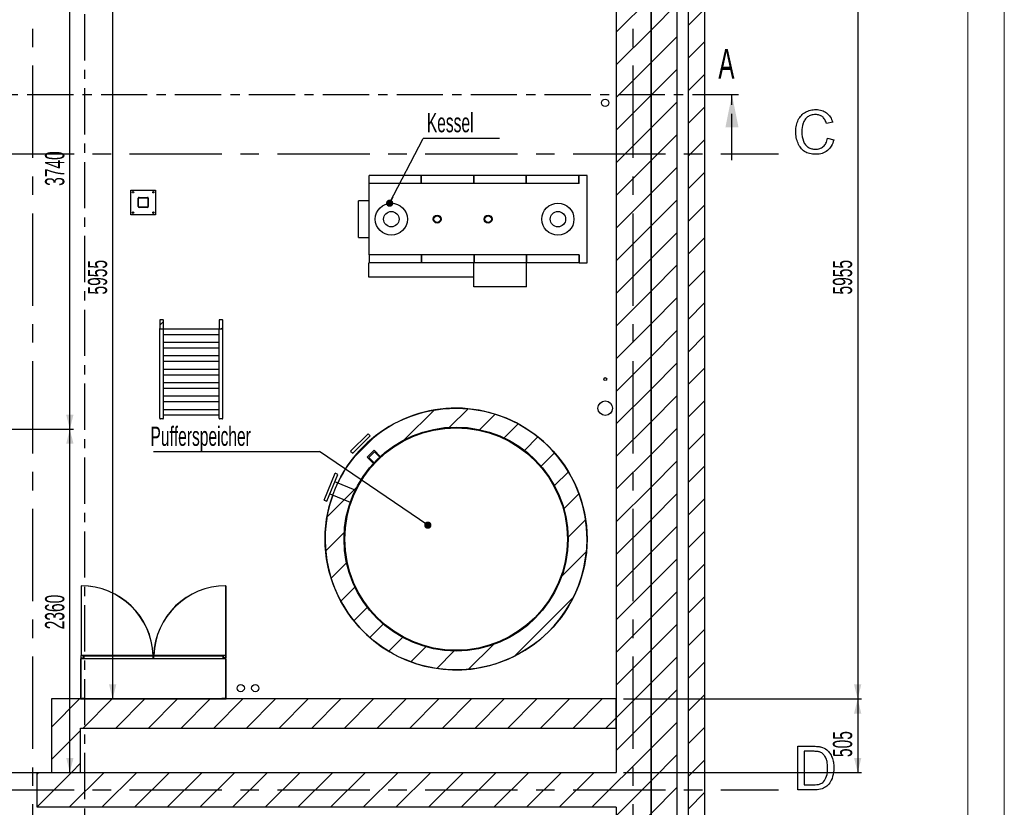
# Model space of a CAD drawing. Header units: millimetres. Extents: x 250 to 59450, y 0 to 41800.
# Tile 110 of 148: x 52433 to 59200, y 10566 to 15983. Entities that reach past the tile are written whole.
import ezdxf

# ---------------------------------------------------------------- set-up
doc = ezdxf.new("R2010")
doc.units = ezdxf.units.MM
doc.header["$LTSCALE"] = 50
doc.linetypes.add('CENTER', pattern=[10.16, 6.35, -1.27, 1.27, -1.27])
doc.linetypes.add('CENTERX2', pattern=[20.32, 12.7, -2.54, 2.54, -2.54])
for name, color, linetype in [('MASS', 29, 'Continuous'), ('SCHNITT', 5, 'CENTER'), ('TEXT_1', 176, 'Continuous')]:
    doc.layers.add(name, color=color, linetype=linetype)
doc.styles.add('SLDTEXTSTYLE0', font='TXT', dxfattribs={"width": 0.605})
doc.dimstyles.new('SLDDIMSTYLE1', dxfattribs={"dimtxt": 0.18, "dimasz": 50, "dimexe": 0, "dimexo": 0.0625, "dimgap": 0, "dimtad": 0, "dimtih": 1, "dimtoh": 1, "dimdec": 0, "dimrnd": 1e-09, "dimzin": 0, "dimdsep": 46, "dimtxsty": 'Standard', "dimblk1": 'DOT', "dimblk2": 'DOT', "dimsah": 1, "dimcen": 0.09, "dimadec": 0, "dimazin": 0, "dimtfac": 50, "dimtdec": 0, "dimtofl": 0, "dimtmove": 0, "dimatfit": 3, "dimldrblk": 'DOT', "dimfxl": 1, "dimfrac": 2, "dimtolj": 1, "dimtzin": 0, "dimarcsym": 0})
doc.dimstyles.new('SLDDIMSTYLE2', dxfattribs={"dimtxt": 128.415934, "dimasz": 100, "dimexe": 0, "dimexo": 0.0625, "dimgap": 32.103984, "dimtad": 1, "dimdec": 1, "dimrnd": 1e-09, "dimzin": 12, "dimdsep": 46, "dimtxsty": 'SLDTEXTSTYLE0', "dimsah": 1, "dimcen": 0.09, "dimadec": 0, "dimazin": 3, "dimtfac": 1, "dimtdec": 1, "dimtofl": 0, "dimtmove": 0, "dimatfit": 3, "dimfxl": 1, "dimfrac": 2, "dimtolj": 1, "dimtzin": 12, "dimarcsym": 0})

# ---------------------------------------------------------------- blocks, each defined once
blk = doc.blocks.new('_D_27')
at = {"layer": 'MASS'}
for p, q in [((55634.4, 17266.4), (58217.4, 17266.4)), ((58192.4, 17266.4), (58192.4, 11311.4)), ((56582.4, 11311.4), (58217.4, 11311.4))]:
    blk.add_line(p, q, dxfattribs=at)
for points in [[(58192.4, 17266.4), (58167.4, 17166.4), (58217.4, 17166.4)], [(58192.4, 11311.4), (58217.4, 11411.4), (58167.4, 11411.4)]]:
    blk.add_solid(points, dxfattribs=at)
at = {"layer": 'MASS', "insert": (58021.8, 14092.9), "char_height": 132.29, "attachment_point": 1, "rotation": 90, "style": 'SLDTEXTSTYLE0'}
blk.add_mtext('5955', dxfattribs=at)
blk = doc.blocks.new('_D_28')
at = {"layer": 'MASS'}
for p, q in [((56582.4, 11311.4), (58217.4, 11311.4)), ((58192.4, 11311.4), (58192.4, 10806.4)), ((56582.4, 10806.4), (58217.4, 10806.4))]:
    blk.add_line(p, q, dxfattribs=at)
for points in [[(58192.4, 11311.4), (58167.4, 11211.4), (58217.4, 11211.4)], [(58192.4, 10806.4), (58217.4, 10906.4), (58167.4, 10906.4)]]:
    blk.add_solid(points, dxfattribs=at)
at = {"layer": 'MASS', "insert": (58021.8, 10911.9), "char_height": 132.29, "attachment_point": 1, "rotation": 90, "style": 'SLDTEXTSTYLE0'}
blk.add_mtext('505', dxfattribs=at)
blk = doc.blocks.new('_D_29')
at = {"layer": 'MASS'}
for p, q in [((52334.4, 13166.4), (52803.1, 13166.4)), ((52778.1, 10806.4), (52778.1, 13166.4))]:
    blk.add_line(p, q, dxfattribs=at)
for points in [[(52778.1, 13166.4), (52753.1, 13066.4), (52803.1, 13066.4)], [(52778.1, 10806.4), (52803.1, 10906.4), (52753.1, 10906.4)]]:
    blk.add_solid(points, dxfattribs=at)
at = {"layer": 'MASS', "insert": (52607.6, 11790.4), "char_height": 132.29, "attachment_point": 1, "rotation": 90, "style": 'SLDTEXTSTYLE0'}
blk.add_mtext('2360', dxfattribs=at)
blk = doc.blocks.new('_D_30')
at = {"layer": 'MASS'}
for p, q in [((52334.4, 16906.4), (52803.1, 16906.4)), ((52778.1, 13166.4), (52778.1, 16906.4)), ((52334.4, 13166.4), (52803.1, 13166.4))]:
    blk.add_line(p, q, dxfattribs=at)
for points in [[(52778.1, 16906.4), (52753.1, 16806.4), (52803.1, 16806.4)], [(52778.1, 13166.4), (52803.1, 13266.4), (52753.1, 13266.4)]]:
    blk.add_solid(points, dxfattribs=at)
at = {"layer": 'MASS', "insert": (52607.6, 14840.4), "char_height": 132.29, "attachment_point": 1, "rotation": 90, "style": 'SLDTEXTSTYLE0'}
blk.add_mtext('3740', dxfattribs=at)
blk = doc.blocks.new('_D_36')
at = {"layer": 'MASS'}
for p, q in [((53241.4, 17266.4), (53047.2, 17266.4)), ((53072.2, 17266.4), (53072.2, 11311.4))]:
    blk.add_line(p, q, dxfattribs=at)
for points in [[(53072.2, 17266.4), (53047.2, 17166.4), (53097.2, 17166.4)], [(53072.2, 11311.4), (53097.2, 11411.4), (53047.2, 11411.4)]]:
    blk.add_solid(points, dxfattribs=at)
at = {"layer": 'MASS', "insert": (52901.7, 14092.9), "char_height": 132.29, "attachment_point": 1, "rotation": 90, "style": 'SLDTEXTSTYLE0'}
blk.add_mtext('5955', dxfattribs=at)
blk = doc.blocks.new('SW_NOTE_0_44')
at = {"layer": 'TEXT_1', "color": 0}
blk.add_line((-1141.9, 0), (0, 0), dxfattribs=at)
at = {"layer": 'TEXT_1', "color": 0, "insert": (-1162.3, 171.7), "char_height": 132.292, "attachment_point": 1, "style": 'SLDTEXTSTYLE0'}
blk.add_mtext('Pufferspeicher', dxfattribs=at)
blk = doc.blocks.new('_Dot')
at = {"color": 0, "linetype": 'ByBlock', "lineweight": -2}
blk.add_line((-0.5, 0), (-1, 0), dxfattribs=at)
at = {"color": 0, "linetype": 'ByBlock', "const_width": 0.5}
blk.add_lwpolyline([(-0.25, 0, 1), (0.25, 0, 1)], format="xyb", close=True, dxfattribs=at)
blk = doc.blocks.new('SW_NOTE_0_45')
at = {"layer": 'TEXT_1', "color": 0}
blk.add_line((524, 0), (0, 0), dxfattribs=at)
at = {"layer": 'TEXT_1', "color": 0, "insert": (24.7, 174.2), "char_height": 132.29, "attachment_point": 1, "style": 'SLDTEXTSTYLE0'}
blk.add_mtext('Kessel', dxfattribs=at)

msp = doc.modelspace()

# ---------------------------------------------------------------- hatches: boundary and pattern name
at = {"linetype": 'Continuous', "lineweight": 18}
h = msp.add_hatch(dxfattribs=at)
h.set_pattern_fill('ANSI31', scale=50, style=0)
h.paths.add_polyline_path([(57142.36, 6286.38), (57142.36, 24306.38), (39592.36, 24306.38), (39592.36, 24191.38), (57027.36, 24191.38), (57027.36, 6286.38)], flags=0)
h = msp.add_hatch(dxfattribs=at)
h.set_pattern_fill('ANSI31', scale=50, style=0)
h.paths.add_polyline_path([(56952.36, 6286.38), (56952.36, 24116.38), (39592.36, 24116.38), (39592.36, 23936.38), (56772.36, 23936.38), (56772.36, 6286.38)], flags=0)
h = msp.add_hatch(dxfattribs=at)
h.set_pattern_fill('ANSI31', scale=50, style=0)
h.paths.add_polyline_path([(39592.36, 23936.38), (39592.36, 23696.38), (56532.36, 23696.38), (56532.36, 10806.38), (52552.36, 10806.38), (52552.36, 10566.38), (56532.36, 10566.38), (56532.36, 6286.38), (56772.36, 6286.38), (56772.36, 23936.38)], flags=0)
h = msp.add_hatch(dxfattribs=at)
h.set_pattern_fill('ANSI31', scale=50, angle=3e-322, style=0)
h.paths.add_polyline_path([(53829.86, 11603.88), (53836.36, 11603.88), (53836.36, 11605.38), (53828.36, 11605.38), (53828.36, 11586.88), (53850.86, 11586.88), (53850.86, 11312.88), (52853.86, 11312.88), (52853.86, 11586.88), (52876.36, 11586.88), (52876.36, 11605.38), (52868.36, 11605.38), (52868.36, 11603.88), (52874.86, 11603.88), (52874.86, 11588.38), (52852.36, 11588.38), (52852.36, 11311.38), (53852.36, 11311.38), (53852.36, 11588.38), (53829.86, 11588.38)], flags=0)
h = msp.add_hatch(dxfattribs=at)
h.set_pattern_fill('ANSI31', scale=50, angle=3e-322, style=0)
h.paths.add_polyline_path([(53350.86, 11594.38), (53350.86, 11611.38), (52854.86, 11611.38), (52854.86, 11594.38), (52856.36, 11594.38), (52856.36, 11609.88), (53349.36, 11609.88), (53349.36, 11594.38)], flags=0)
h = msp.add_hatch(dxfattribs=at)
h.set_pattern_fill('ANSI31', scale=50, angle=3e-322, style=0)
h.paths.add_polyline_path([(53849.86, 11594.38), (53849.86, 11611.38), (53353.86, 11611.38), (53353.86, 11594.38), (53355.36, 11594.38), (53355.36, 11609.88), (53848.36, 11609.88), (53848.36, 11594.38)], flags=0)
h = msp.add_hatch(dxfattribs=at)
h.set_pattern_fill('ANSI31', scale=50, style=0)
h.paths.add_polyline_path([(52652.36, 10806.38), (52852.36, 10806.38), (52852.36, 11111.38), (56532.36, 11111.38), (56532.36, 11311.38), (52652.36, 11311.38)], flags=0)
at = {"layer": 'SCHNITT', "linetype": 'Continuous', "lineweight": 18}
h = msp.add_hatch(dxfattribs=at)
h.set_pattern_fill('ANSI31', color=256, scale=50, angle=3e-322, style=0)
edge = h.paths.add_edge_path(flags=0)
edge.add_arc((53311.36, 14755.38), 6, 0, 90)
edge.add_line((53311.36, 14761.38), (53253.36, 14761.38))
edge.add_arc((53253.36, 14755.38), 6, 90, 180)
edge.add_line((53247.36, 14755.38), (53247.36, 14697.38))
edge.add_arc((53253.36, 14697.38), 6, 180, 270)
edge.add_line((53253.36, 14691.38), (53311.36, 14691.38))
edge.add_arc((53311.36, 14697.38), 6, 270, 360)
edge.add_line((53317.36, 14697.38), (53317.36, 14755.38))
edge = h.paths.add_edge_path(flags=0)
edge.add_arc((53253.36, 14755.38), 3, 90, 180, ccw=False)
edge.add_line((53253.36, 14758.38), (53311.36, 14758.38))
edge.add_arc((53311.36, 14755.38), 3, 0, 90, ccw=False)
edge.add_line((53314.36, 14755.38), (53314.36, 14697.38))
edge.add_arc((53311.36, 14697.38), 3, 270, 360, ccw=False)
edge.add_line((53311.36, 14694.38), (53253.36, 14694.38))
edge.add_arc((53253.36, 14697.38), 3, 180, 270, ccw=False)
edge.add_line((53250.36, 14697.38), (53250.36, 14755.38))
h = msp.add_hatch(dxfattribs=at)
h.set_pattern_fill('ANSI31', color=256, scale=50, angle=3e-322, style=0)
edge = h.paths.add_edge_path(flags=0)
edge.add_line((53417.36, 13920.07), (53400.36, 13920.07))
edge.add_ellipse((53400.36, 13915.81), major_axis=(0, 4.26), ratio=0.9396926, start_angle=360, end_angle=450)
edge.add_line((53396.36, 13915.81), (53396.36, 13860.47))
edge.add_ellipse((53400.36, 13860.47), major_axis=(0, 4.26), ratio=0.9396926, start_angle=90, end_angle=180)
edge.add_line((53400.36, 13856.22), (53417.36, 13856.22))
edge.add_ellipse((53417.36, 13860.47), major_axis=(0, 4.26), ratio=0.9396926, start_angle=180, end_angle=270)
edge.add_line((53421.36, 13860.47), (53421.36, 13915.81))
edge.add_ellipse((53417.36, 13915.81), major_axis=(0, 4.26), ratio=0.9396926, start_angle=270, end_angle=360)
h = msp.add_hatch(dxfattribs=at)
h.set_pattern_fill('ANSI31', color=256, scale=50, angle=3e-322, style=0)
edge = h.paths.add_edge_path(flags=0)
edge.add_line((53803.36, 13915.81), (53803.36, 13860.47))
edge.add_ellipse((53807.36, 13860.47), major_axis=(0, 4.26), ratio=0.9396926, start_angle=90, end_angle=180)
edge.add_line((53807.36, 13856.22), (53824.36, 13856.22))
edge.add_ellipse((53824.36, 13860.47), major_axis=(0, 4.26), ratio=0.9396926, start_angle=180, end_angle=270)
edge.add_line((53828.36, 13860.47), (53828.36, 13915.81))
edge.add_ellipse((53824.36, 13915.81), major_axis=(0, 4.26), ratio=0.9396926, start_angle=270, end_angle=360)
edge.add_line((53824.36, 13920.07), (53807.36, 13920.07))
edge.add_ellipse((53807.36, 13915.81), major_axis=(0, 4.26), ratio=0.9396926, start_angle=360, end_angle=450)
h = msp.add_hatch(dxfattribs=at)
h.set_pattern_fill('ANSI31', color=256, scale=50, angle=3e-322, style=0)
edge = h.paths.add_edge_path(flags=0)
edge.add_arc((55432.36, 12411.38), 900, 0, 360)
edge = h.paths.add_edge_path(flags=0)
edge.add_arc((55432.36, 12411.38), 770, 0, 360)
h = msp.add_hatch(dxfattribs=at)
h.set_pattern_fill('ANSI31', color=256, scale=50, angle=3e-322, style=0)
edge = h.paths.add_edge_path(flags=0)
edge.add_arc((55432.36, 12411.38), 770, 0, 360)
edge = h.paths.add_edge_path(flags=0)
edge.add_arc((55432.36, 12411.38), 765, 0, 360)
h = msp.add_hatch(dxfattribs=at)
h.set_pattern_fill('ANSI31', color=256, scale=50, angle=3e-322, style=0)
h.paths.add_polyline_path([(54721.82, 13001.92), (54841.82, 13121.92), (54827.67, 13136.06), (54707.67, 13016.06)], flags=0)

# ---------------------------------------------------------------- linework, layer by layer
at = {"color": 7, "linetype": 'Continuous', "lineweight": 18}
for p, q in [((59199.96, 41799.98), (59199.96, 249.98)), ((58949.96, 41549.98), (58949.96, 499.98))]:
    msp.add_line(p, q, dxfattribs=at)
at = {"color": 7, "linetype": 'CENTERX2'}
for p, q in [((52522.36, 24811.38), (52522.36, 6286.38)), ((56647.36, 24811.38), (56647.36, 6286.38)), ((26772.36, 15061.38), (57647.36, 15061.38)), ((26772.36, 10686.38), (57647.36, 10686.38))]:
    msp.add_line(p, q, dxfattribs=at)
at = {"color": 250, "linetype": 'Continuous', "lineweight": 25, "true_color": 0x404040}
for p, q in [((57142.36, 6286.38), (57142.36, 24306.38)), ((57027.36, 24191.38), (57027.36, 6286.38)), ((56952.36, 6286.38), (56952.36, 24116.38)), ((56772.36, 23936.38), (56772.36, 6286.38)), ((56772.36, 6286.38), (56772.36, 23936.38)), ((56532.36, 23696.38), (56532.36, 10806.38)), ((55193.11, 14911.38), (54834.36, 14911.38)), ((54834.36, 14856.38), (54834.36, 14911.38)), ((55193.11, 14856.38), (55193.11, 14911.38)), ((55195.11, 14901.38), (55193.11, 14901.38)), ((55553.86, 14911.38), (55195.11, 14911.38)), ((55195.11, 14856.38), (55195.11, 14911.38)), ((55553.86, 14856.38), (55553.86, 14911.38)), ((55555.86, 14901.38), (55553.86, 14901.38)), ((55555.86, 14856.38), (55555.86, 14911.38)), ((55914.61, 14911.38), (55555.86, 14911.38)), ((55914.61, 14856.38), (55914.61, 14911.38)), ((55916.61, 14901.38), (55914.61, 14901.38)), ((56275.36, 14911.38), (55916.61, 14911.38)), ((55916.61, 14856.38), (55916.61, 14911.38)), ((56275.36, 14856.38), (56275.36, 14911.38)), ((56332.36, 14911.38), (56277.36, 14911.38)), ((56277.36, 14856.38), (56277.36, 14911.38)), ((56332.36, 14311.38), (56332.36, 14911.38)), ((54832.36, 14856.38), (54832.36, 14366.38)), ((56277.36, 14856.38), (54832.36, 14856.38)), ((54832.36, 14738.38), (54762.36, 14738.38)), ((54762.36, 14484.38), (54762.36, 14738.38)), ((54762.36, 14484.38), (54832.36, 14484.38)), ((56277.36, 14366.38), (54832.36, 14366.38)), ((54834.36, 14366.38), (54834.36, 14311.38)), ((55193.11, 14366.38), (55193.11, 14311.38)), ((55195.11, 14366.38), (55195.11, 14311.38)), ((55553.86, 14366.38), (55553.86, 14311.38)), ((55555.86, 14366.38), (55555.86, 14311.38)), ((55914.61, 14366.38), (55914.61, 14311.38)), ((55916.61, 14366.38), (55916.61, 14311.38)), ((56275.36, 14366.38), (56275.36, 14311.38)), ((56277.36, 14366.38), (56277.36, 14311.38)), ((54832.36, 14211.38), (54832.36, 14311.38)), ((54834.36, 14311.38), (54832.36, 14311.38)), ((55193.11, 14311.38), (54834.36, 14311.38)), ((55193.11, 14321.38), (55195.11, 14321.38)), ((55195.11, 14311.38), (55193.11, 14311.38)), ((55553.86, 14311.38), (55195.11, 14311.38)), ((55553.86, 14321.38), (55555.86, 14321.38)), ((55553.86, 14146.38), (55553.86, 14311.38)), ((55555.86, 14311.38), (55553.86, 14311.38)), ((55914.61, 14311.38), (55555.86, 14311.38)), ((55914.61, 14321.38), (55916.61, 14321.38)), ((55916.61, 14311.38), (55914.61, 14311.38)), ((56275.36, 14311.38), (55916.61, 14311.38)), ((55916.61, 14146.38), (55916.61, 14311.38)), ((56277.36, 14311.38), (56332.36, 14311.38)), ((55553.86, 14211.38), (54832.36, 14211.38)), ((55916.61, 14146.38), (55553.86, 14146.38)), ((54827.67, 13136.06), (54707.67, 13016.06)), ((54841.82, 13121.92), (54827.67, 13136.06)), ((54841.82, 13121.92), (54721.82, 13001.92)), ((54707.67, 13016.06), (54721.82, 13001.92)), ((54822.12, 12974.94), (54868.79, 13021.61)), ((54833.08, 12971.76), (54871.97, 13010.65)), ((54911.72, 12978.68), (54868.79, 13021.61)), ((54907.68, 12974.95), (54871.97, 13010.65)), ((54822.12, 12974.94), (54865.05, 12932.01)), ((54833.08, 12971.76), (54868.78, 12936.06)), ((54525.64, 12678.71), (54602.18, 12863.49)), ((54620.65, 12855.83), (54602.18, 12863.49)), ((54544.12, 12671.06), (54620.65, 12855.83)), ((54739.19, 12746.66), (54599.42, 12804.56)), ((54565.36, 12722.33), (54705.12, 12664.44)), ((54525.64, 12678.71), (54544.12, 12671.06)), ((52652.36, 11311.38), (52652.36, 10806.38)), ((56532.36, 11311.38), (52652.36, 11311.38)), ((56532.36, 11111.38), (56532.36, 11311.38)), ((52852.36, 11111.38), (56532.36, 11111.38)), ((52852.36, 10806.38), (52852.36, 11111.38)), ((51667.36, 10806.38), (52552.36, 10806.38)), ((52552.36, 10566.38), (52552.36, 10806.38)), ((52552.36, 10806.38), (56532.36, 10806.38)), ((52652.36, 10806.38), (52852.36, 10806.38)), ((56532.36, 10566.38), (52552.36, 10566.38)), ((56532.36, 10566.38), (56532.36, 6286.38))]:
    msp.add_line(p, q, dxfattribs=at)
at = {"color": 136, "linetype": 'Continuous', "lineweight": 25, "true_color": 0x008080}
for p, q in [((53197.36, 14641.38), (53197.36, 14811.38)), ((53197.36, 14811.38), (53367.36, 14811.38)), ((53247.36, 14697.38), (53247.36, 14755.38)), ((53250.36, 14697.38), (53250.36, 14755.38)), ((53253.36, 14761.38), (53311.36, 14761.38)), ((53253.36, 14758.38), (53311.36, 14758.38)), ((53314.36, 14755.38), (53314.36, 14697.38)), ((53317.36, 14755.38), (53317.36, 14697.38)), ((53367.36, 14811.38), (53367.36, 14641.38)), ((53311.36, 14694.38), (53253.36, 14694.38)), ((53311.36, 14691.38), (53253.36, 14691.38)), ((53367.36, 14641.38), (53197.36, 14641.38))]:
    msp.add_line(p, q, dxfattribs=at)
at = {"color": 163, "linetype": 'Continuous', "lineweight": 25, "true_color": 0x8080c0}
for p, q in [((53396.36, 13915.81), (53396.36, 13860.47)), ((53417.36, 13920.07), (53400.36, 13920.07)), ((53421.36, 13860.47), (53421.36, 13915.81)), ((53803.36, 13915.81), (53803.36, 13860.47)), ((53824.36, 13920.07), (53807.36, 13920.07)), ((53828.36, 13860.47), (53828.36, 13915.81)), ((53396.36, 13241.72), (53396.36, 13860.47)), ((53400.36, 13856.22), (53417.36, 13856.22)), ((53421.36, 13241.72), (53421.36, 13860.47)), ((53803.36, 13855.04), (53421.36, 13855.04)), ((53421.36, 13818.85), (53803.36, 13818.85)), ((53803.36, 13241.72), (53803.36, 13860.47)), ((53807.36, 13856.22), (53824.36, 13856.22)), ((53828.36, 13241.72), (53828.36, 13860.47)), ((53803.36, 13762.7), (53421.36, 13762.7)), ((53421.36, 13726.5), (53803.36, 13726.5)), ((53803.36, 13670.35), (53421.36, 13670.35)), ((53421.36, 13634.15), (53803.36, 13634.15)), ((53803.36, 13578.01), (53421.36, 13578.01)), ((53421.36, 13541.81), (53803.36, 13541.81)), ((53803.36, 13485.66), (53421.36, 13485.66)), ((53421.36, 13449.46), (53803.36, 13449.46)), ((53803.36, 13393.32), (53421.36, 13393.32)), ((53421.36, 13357.12), (53803.36, 13357.12)), ((53803.36, 13300.97), (53421.36, 13300.97)), ((53421.36, 13264.77), (53803.36, 13264.77)), ((53417.36, 13237.47), (53400.36, 13237.47)), ((53824.36, 13237.47), (53807.36, 13237.47))]:
    msp.add_line(p, q, dxfattribs=at)
at = {"color": 8, "linetype": 'Continuous', "lineweight": 25, "true_color": 0x808080}
for p, q in [((52854.86, 12090.38), (52854.86, 11611.38)), ((52855.86, 12089.38), (52855.86, 11611.38)), ((53848.86, 12089.38), (53848.86, 11611.38)), ((53849.86, 12090.38), (53849.86, 11611.38)), ((52852.36, 11588.38), (52852.36, 11311.38)), ((52874.86, 11588.38), (52852.36, 11588.38)), ((52876.36, 11586.88), (52853.86, 11586.88)), ((52853.86, 11586.88), (52853.86, 11312.88)), ((52854.86, 11594.38), (52854.86, 11611.38)), ((53350.86, 11611.38), (52854.86, 11611.38)), ((52856.36, 11594.38), (52854.86, 11594.38)), ((53349.36, 11609.88), (52856.36, 11609.88)), ((52856.36, 11594.38), (52856.36, 11609.88)), ((52856.36, 11594.38), (52874.86, 11594.38)), ((52868.36, 11605.38), (52868.36, 11603.88)), ((52876.36, 11605.38), (52868.36, 11605.38)), ((52874.86, 11603.88), (52868.36, 11603.88)), ((52874.86, 11588.38), (52874.86, 11603.88)), ((52876.36, 11586.88), (52876.36, 11605.38)), ((53349.36, 11605.38), (52876.36, 11605.38)), ((53828.36, 11586.88), (52876.36, 11586.88)), ((53349.36, 11609.88), (53349.36, 11594.38)), ((53350.86, 11594.38), (53349.36, 11594.38)), ((53350.86, 11611.38), (53350.86, 11594.38)), ((53353.86, 11605.38), (53350.86, 11605.38)), ((53353.86, 11594.38), (53353.86, 11611.38)), ((53849.86, 11611.38), (53353.86, 11611.38)), ((53355.36, 11594.38), (53353.86, 11594.38)), ((53355.36, 11594.38), (53355.36, 11609.88)), ((53848.36, 11609.88), (53355.36, 11609.88)), ((53828.36, 11605.38), (53355.36, 11605.38)), ((53828.36, 11605.38), (53828.36, 11586.88)), ((53836.36, 11605.38), (53828.36, 11605.38)), ((53850.86, 11586.88), (53828.36, 11586.88)), ((53829.86, 11603.88), (53829.86, 11588.38)), ((53836.36, 11603.88), (53829.86, 11603.88)), ((53848.36, 11594.38), (53829.86, 11594.38)), ((53852.36, 11588.38), (53829.86, 11588.38)), ((53836.36, 11603.88), (53836.36, 11605.38)), ((53848.36, 11609.88), (53848.36, 11594.38)), ((53849.86, 11594.38), (53848.36, 11594.38)), ((53849.86, 11611.38), (53849.86, 11594.38)), ((53850.86, 11312.88), (53850.86, 11586.88)), ((53852.36, 11311.38), (53852.36, 11588.38)), ((52852.36, 11311.38), (53852.36, 11311.38)), ((52853.86, 11312.88), (53850.86, 11312.88)), ((52862.64, 11314.88), (52861.49, 11312.88)), ((52864.86, 11314.88), (52862.64, 11314.88)), ((52879.86, 11314.88), (52864.86, 11314.88)), ((52882.07, 11314.88), (52879.86, 11314.88)), ((52882.07, 11314.88), (52883.22, 11312.88)), ((53822.64, 11314.88), (53821.49, 11312.88)), ((53824.86, 11314.88), (53822.64, 11314.88)), ((53839.86, 11314.88), (53824.86, 11314.88)), ((53842.07, 11314.88), (53839.86, 11314.88)), ((53842.07, 11314.88), (53843.22, 11312.88))]:
    msp.add_line(p, q, dxfattribs=at)
at = {"color": 7, "linetype": 'Continuous', "flags": 128}
for points in [[(57985.81, 15167.27), (58028.12, 15157.41), (58028.12, 15157.41), (58024.76, 15145.57), (58020.73, 15134.51), (58016.11, 15124.12), (58010.88, 15114.44), (58005.05, 15105.55), (57998.62, 15097.31), (57991.53, 15089.86), (57983.83, 15083.07), (57975.6, 15077.06), (57966.95, 15071.89), (57957.87, 15067.51), (57948.32, 15063.9), (57938.28, 15061.14), (57927.88, 15059.15), (57917.01, 15057.95), (57905.65, 15057.53), (57905.65, 15057.53), (57893.99, 15057.83), (57882.87, 15058.73), (57872.3, 15060.3), (57862.26, 15062.46), (57852.82, 15065.16), (57843.93, 15068.53), (57835.58, 15072.56), (57827.82, 15077.12), (57820.55, 15082.29), (57813.7, 15088), (57807.33, 15094.31), (57801.44, 15101.1), (57795.97, 15108.49), (57790.92, 15116.37), (57786.36, 15124.84), (57782.21, 15133.85), (57778.55, 15143.23), (57775.36, 15152.78), (57772.72, 15162.46), (57770.49, 15172.38), (57768.81, 15182.41), (57767.55, 15192.63), (57766.83, 15203.02), (57766.59, 15213.6), (57766.59, 15213.6), (57766.89, 15225.02), (57767.67, 15236.14), (57769.05, 15246.83), (57770.97, 15257.11), (57773.44, 15267.09), (57776.44, 15276.64), (57779.99, 15285.84), (57784.07, 15294.67), (57788.7, 15303.08), (57793.75, 15310.96), (57799.28, 15318.29), (57805.23, 15325.14), (57811.66, 15331.45), (57818.57, 15337.22), (57825.96, 15342.51), (57833.77, 15347.25), (57841.95, 15351.46), (57850.3, 15355.13), (57858.89, 15358.19), (57867.67, 15360.72), (57876.62, 15362.7), (57885.82, 15364.08), (57895.19, 15364.92), (57904.81, 15365.22), (57904.81, 15365.22), (57915.56, 15364.86), (57925.9, 15363.78), (57935.76, 15361.98), (57945.25, 15359.51), (57954.27, 15356.27), (57962.8, 15352.36), (57970.97, 15347.68), (57978.67, 15342.33), (57985.88, 15336.32), (57992.55, 15329.77), (57998.62, 15322.56), (58004.09, 15314.86), (58009.01, 15306.51), (58013.4, 15297.62), (58017.19, 15288.12), (58020.43, 15278.02), (58020.43, 15278.02), (57978.12, 15268.95), (57978.12, 15268.95), (57975.54, 15276.7), (57972.66, 15283.97), (57969.53, 15290.64), (57966.11, 15296.77), (57962.38, 15302.36), (57958.41, 15307.41), (57954.15, 15311.92), (57949.64, 15315.88), (57944.83, 15319.31), (57939.72, 15322.31), (57934.31, 15324.84), (57928.61, 15326.94), (57922.6, 15328.56), (57916.29, 15329.71), (57909.67, 15330.37), (57902.76, 15330.61), (57902.76, 15330.61), (57894.83, 15330.37), (57887.2, 15329.59), (57879.87, 15328.32), (57872.9, 15326.52), (57866.29, 15324.24), (57859.98, 15321.41), (57854.03, 15318.11), (57848.38, 15314.26), (57843.15, 15310), (57838.28, 15305.43), (57833.83, 15300.44), (57829.81, 15295.15), (57826.2, 15289.5), (57822.96, 15283.49), (57820.13, 15277.18), (57817.73, 15270.45), (57813.88, 15256.63), (57811.12, 15242.57), (57809.43, 15228.26), (57808.89, 15213.78), (57808.89, 15213.78), (57809.55, 15195.57), (57811.6, 15178.56), (57814.9, 15162.7), (57819.59, 15148.04), (57822.48, 15141.25), (57825.66, 15134.88), (57829.27, 15128.93), (57833.23, 15123.46), (57837.56, 15118.47), (57842.31, 15113.84), (57847.36, 15109.69), (57852.82, 15106.03), (57858.53, 15102.78), (57864.3, 15099.96), (57870.25, 15097.56), (57876.32, 15095.63), (57882.45, 15094.07), (57888.76, 15092.99), (57895.13, 15092.39), (57901.68, 15092.15), (57901.68, 15092.15), (57909.49, 15092.45), (57917.07, 15093.35), (57924.28, 15094.79), (57931.19, 15096.89), (57937.8, 15099.54), (57944.11, 15102.78), (57950.06, 15106.63), (57955.77, 15111.08), (57961.12, 15116.13), (57965.98, 15121.71), (57970.37, 15127.84), (57974.4, 15134.57), (57977.88, 15141.91), (57981.01, 15149.78), (57983.65, 15158.25), (57985.82, 15167.27)], [(57781.97, 10686.38), (57781.97, 10986.38), (57781.97, 10986.38), (57884.55, 10986.38), (57884.55, 10986.38), (57892.97, 10986.32), (57900.9, 10986.14), (57908.29, 10985.78), (57915.2, 10985.3), (57921.51, 10984.69), (57927.4, 10983.97), (57932.75, 10983.07), (57937.56, 10982.05), (57937.56, 10982.05), (57949.88, 10978.5), (57961.3, 10973.76), (57971.69, 10967.75), (57981.19, 10960.6), (57981.19, 10960.6), (57986.9, 10955.43), (57992.25, 10949.84), (57997.17, 10943.95), (58001.8, 10937.76), (58006.01, 10931.15), (58009.86, 10924.24), (58013.28, 10916.97), (58016.41, 10909.33), (58019.17, 10901.4), (58021.51, 10893.17), (58023.56, 10884.69), (58025.18, 10875.92), (58026.5, 10866.85), (58027.4, 10857.53), (58027.94, 10847.92), (58028.12, 10838), (58028.12, 10838), (58027.64, 10821.41), (58026.14, 10805.79), (58023.68, 10791.13), (58020.19, 10777.42), (58015.92, 10764.8), (58011.18, 10753.32), (58005.77, 10742.93), (57999.88, 10733.73), (57993.57, 10725.56), (57986.9, 10718.29), (57979.99, 10711.98), (57972.78, 10706.51), (57965.02, 10701.88), (57956.55, 10697.8), (57947.23, 10694.37), (57937.2, 10691.49), (57926.44, 10689.26), (57914.84, 10687.64), (57902.52, 10686.68), (57889.42, 10686.38), (57889.42, 10686.38), (57781.97, 10686.38)], [(57824.27, 10720.99), (57886.12, 10720.99), (57886.12, 10720.99), (57899.64, 10721.35), (57911.66, 10722.38), (57922.11, 10724.12), (57931.01, 10726.52), (57938.76, 10729.59), (57945.67, 10733.25), (57951.74, 10737.46), (57956.97, 10742.21), (57956.97, 10742.21), (57963.4, 10749.96), (57969.11, 10758.91), (57974.04, 10769.07), (57978.18, 10780.43), (57981.55, 10793.11), (57983.89, 10806.99), (57985.34, 10822.19), (57985.82, 10838.66), (57985.82, 10838.66), (57985.58, 10850.14), (57984.92, 10860.96), (57983.71, 10871.11), (57982.09, 10880.55), (57979.99, 10889.26), (57977.46, 10897.38), (57974.4, 10904.77), (57970.91, 10911.44), (57967.07, 10917.57), (57963.04, 10923.16), (57958.83, 10928.2), (57954.39, 10932.71), (57949.76, 10936.74), (57944.95, 10940.22), (57939.9, 10943.17), (57934.67, 10945.57), (57934.67, 10945.57), (57930.53, 10947.01), (57925.78, 10948.28), (57920.49, 10949.36), (57914.6, 10950.2), (57908.11, 10950.92), (57901.02, 10951.4), (57893.33, 10951.64), (57885.1, 10951.76), (57885.1, 10951.76), (57824.28, 10951.76), (57824.28, 10951.76), (57824.28, 10720.99)]]:
    msp.add_lwpolyline(points, dxfattribs=at)
at = {"color": 250, "linetype": 'Continuous', "lineweight": 25, "true_color": 0x404040}
for centre, radius in [((56457.36, 15411.38), 25), ((54987.36, 14611.38), 110), ((56132.36, 14611.38), 110), ((54987.36, 14611.38), 53), ((55302.36, 14611.38), 27.5), ((55302.36, 14611.38), 22.5), ((55652.36, 14611.38), 27.5), ((55652.36, 14611.38), 22.5), ((56132.36, 14611.38), 53), ((56457.36, 13511.38), 10), ((56457.36, 13311.38), 50), ((55432.36, 12411.38), 900), ((55432.36, 12411.38), 770), ((55432.36, 12411.38), 770), ((55432.36, 12411.38), 765), ((53952.36, 11386.38), 25), ((54052.36, 11386.38), 25)]:
    msp.add_circle(centre, radius, dxfattribs=at)
at = {"color": 136, "linetype": 'Continuous', "lineweight": 25, "true_color": 0x008080}
for centre in [(53212.36, 14796.38), (53352.36, 14796.38), (53212.36, 14656.38), (53352.36, 14656.38)]:
    msp.add_circle(centre, 5, dxfattribs=at)
for centre, radius, start, end in [((53253.36, 14755.38), 6, 90, 180), ((53253.36, 14755.38), 3, 90, 180), ((53311.36, 14755.38), 6, 0, 90), ((53311.36, 14755.38), 3, 0, 90), ((53253.36, 14697.38), 6, 180, 270), ((53253.36, 14697.38), 3, 180, 270), ((53311.36, 14697.38), 6, 270, 0), ((53311.36, 14697.38), 3, 270, 0)]:
    msp.add_arc(centre, radius, start, end, dxfattribs=at)
at = {"color": 250, "linetype": 'Continuous', "lineweight": 25, "true_color": 0x404040}
for start, end in [(0, 154.665886), (160.334114, 0)]:
    msp.add_arc((55432.36, 12411.38), 900, start, end, dxfattribs=at)
at = {"color": 8, "linetype": 'Continuous', "lineweight": 25, "true_color": 0x808080}
for centre, radius, start, end in [((52854.86, 11594.38), 496, 1.964151, 90), ((52854.86, 11594.38), 495, 1.968121, 89.884251), ((53849.86, 11594.38), 496, 90, 178.035849), ((53849.86, 11594.38), 495, 90.115749, 178.031879)]:
    msp.add_arc(centre, radius, start, end, dxfattribs=at)
at = {"color": 163, "linetype": 'Continuous', "lineweight": 25, "true_color": 0x8080c0}
for centre, start_param, end_param in [((53400.36, 13915.81), 0, 1.5707963), ((53417.36, 13915.81), 4.712389, 6.2831853), ((53807.36, 13915.81), 0, 1.5707963), ((53824.36, 13915.81), 4.712389, 6.2831853), ((53400.36, 13860.47), 1.5707963, 3.1415927), ((53417.36, 13860.47), 3.1415927, 4.712389), ((53807.36, 13860.47), 1.5707963, 3.1415927), ((53824.36, 13860.47), 3.1415927, 4.712389), ((53400.36, 13241.72), 1.5707963, 3.1415927), ((53417.36, 13241.72), 3.1415927, 4.712389), ((53807.36, 13241.72), 1.5707963, 3.1415927), ((53824.36, 13241.72), 3.1415927, 4.712389)]:
    msp.add_ellipse(centre, major_axis=(0, 4.26), ratio=0.9396926, start_param=start_param, end_param=end_param, dxfattribs=at)
at = {"layer": 'SCHNITT'}
for p, q in [((52879.88, 24656.06), (52879.88, 5952.35)), ((50960.65, 15467.63), (57428.38, 15467.63)), ((57328.38, 15017.63), (57328.38, 15467.63))]:
    msp.add_line(p, q, dxfattribs=at)
msp.add_solid([(57328.38, 15467.63), (57283.38, 15242.63), (57373.38, 15242.63)], dxfattribs=at)

# ---------------------------------------------------------------- block references
at = {"layer": 'TEXT_1'}
for name, p in [('SW_NOTE_0_45', (55206.53, 15167)), ('SW_NOTE_0_44', (54494.19, 13013))]:
    msp.add_blockref(name, p, dxfattribs=at)

# ---------------------------------------------------------------- texts
at = {"layer": 'SCHNITT', "insert": (57234.79, 15782.73), "char_height": 205.47, "attachment_point": 1, "style": 'SLDTEXTSTYLE0'}
msp.add_mtext('A', dxfattribs=at)

# ---------------------------------------------------------------- dimensions: what is measured, and where the dimension line sits
at = {"layer": 'MASS'}
for base, p1, p2, picture, middle in [((53072.24, 11311.38), (53291.36, 17266.38), (52652.36, 11311.38), '_D_36', (53072.24, 14288.88)), ((58192.36, 11311.38), (55584.36, 17266.38), (56532.36, 11311.38), '_D_27', (58192.36, 14288.88)), ((52778.12, 16906.38), (52284.36, 13166.38), (52284.36, 16906.38), '_D_30', (52778.12, 15036.38)), ((52778.12, 13166.38), (56532.36, 10806.38), (52284.36, 13166.38), '_D_29', (52778.12, 11986.38)), ((58192.36, 10806.38), (56532.36, 11311.38), (56532.36, 10806.38), '_D_28', (58192.36, 11058.88))]:
    dim = msp.add_linear_dim(base=base, p1=p1, p2=p2, angle=90, dimstyle='SLDDIMSTYLE2', dxfattribs=at)
    dim.commit()
    dim.dimension.update_dxf_attribs({"geometry": picture, "text_midpoint": middle, "dimtype": 160})

# ---------------------------------------------------------------- leaders
at = {"layer": 'TEXT_1'}
for points in [[(54975.93, 14721.1), (55206.53, 15167)], [(55238.26, 12506.64), (54494.19, 13013)]]:
    msp.add_leader(points, dimstyle='SLDDIMSTYLE1', dxfattribs=at)

doc.saveas('drawing.dxf')
